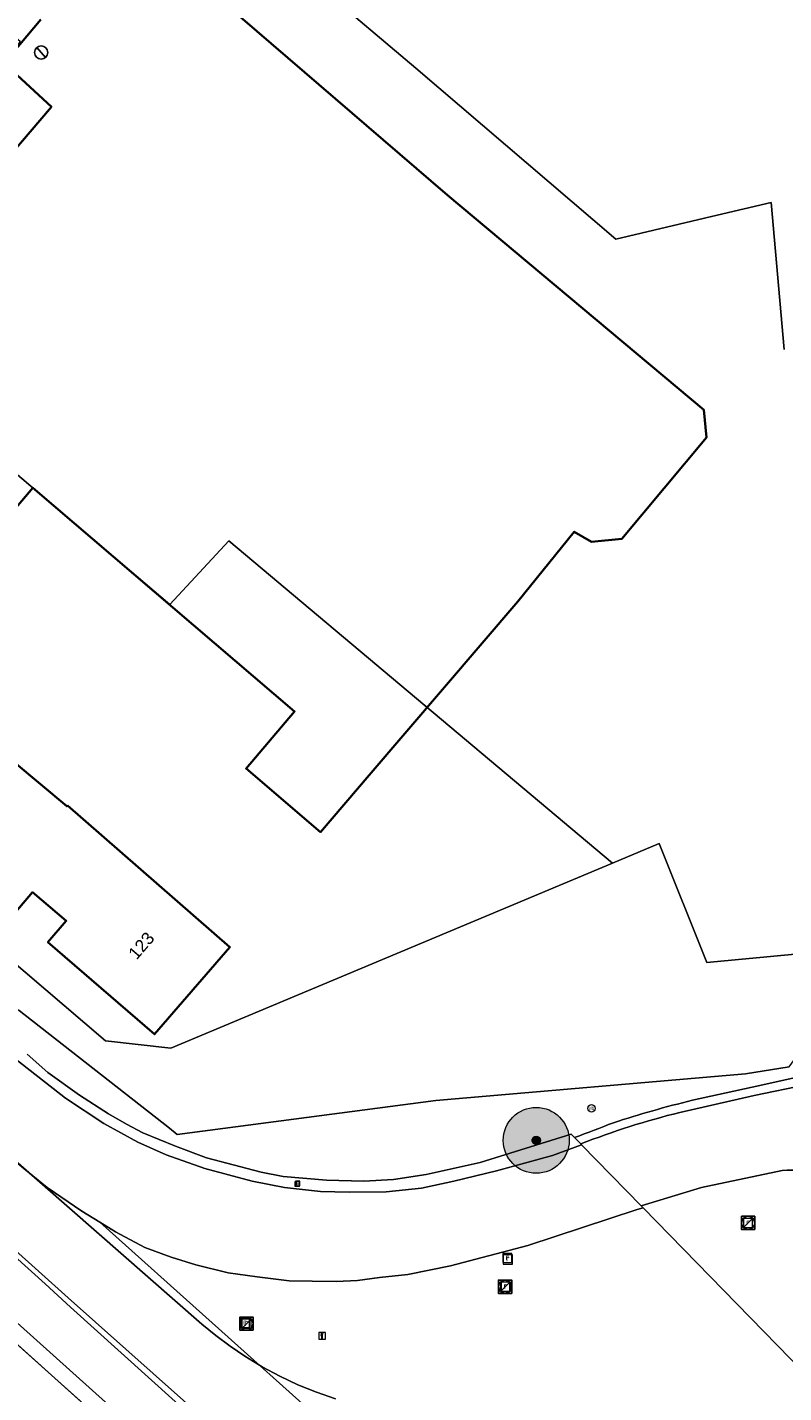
# Model space of a CAD drawing. Header units: metres. Extents: x 163628 to 167676, y 402708 to 405373.
# Tile 16 of 256: x 164083 to 164129, y 403026 to 403109. Entities that reach past the tile are written whole.
import ezdxf
from ezdxf.enums import TextEntityAlignment as Align

# ---------------------------------------------------------------- set-up
doc = ezdxf.new("R2010")
doc.units = ezdxf.units.M
doc.layers.get('0').update_dxf_attribs({"lineweight": 25})
for name, color, linetype, lineweight in [('X-CA190022.004-UO-BGT_Ondergrond$0$GE_203_VGOHaag_Lijn_GEM', 253, 'X-CA190022.004-UO-BGT_Ondergrond$0$Heg', 9), ('X-CA190022.004-UO-BGT_Ondergrond$0$GE_214_Wegmarkering_Lijn_GEM', 253, 'Continuous', 9), ('X-CA190022.004-UO-BGT_Ondergrond$0$GE_311_WGDRijbaanRegionaleweg_Vlak_GEM', 253, 'Continuous', 9), ('X-CA190022.004-UO-BGT_Ondergrond$0$GE_314_WGDRijbaanLokaleweg_Vlak_GEM', 253, 'Continuous', 9), ('X-CA190022.004-UO-BGT_Ondergrond$0$GE_367_OWGBerm_groenvoorziening_grasenk_GEM', 253, 'Continuous', 9), ('X-CA190022.004-UO-BGT_Ondergrond$0$GE_401_OTDErf_Vlak_GEM', 253, 'Continuous', 9), ('X-CA190022.004-UO-BGT_Ondergrond$0$GE_4502_GBKN_Huisnummer_Lijn_GEM', 7, 'Continuous', 9), ('X-CA190022.004-UO-BGT_Ondergrond$0$GE_601_PNDgrondvlakpand_Vlak_MV_GEM', 34, 'Continuous', 35), ('X-CA190022.004-UO-BGT_Ondergrond$0$GE_811_BRDInformatiebord_Punt_GEM', 253, 'Continuous', 9), ('X-CA190022.004-UO-BGT_Ondergrond$0$GE_814_BRDVerkeersbord_Punt_GEM', 253, 'Continuous', 9), ('X-CA190022.004-UO-BGT_Ondergrond$0$GE_885_PutInspectieofRioolput_Punt_GEM', 253, 'Continuous', 9), ('X-CA190022.004-UO-BGT_Ondergrond$0$GE_886_PutKolk_Punt_GEM', 253, 'Continuous', 9), ('X-CA190022.004-UO-BGT_Ondergrond$0$N-WE-IE-MEUBILAIR_WEGMEUBILAIR_VERKEERSBORD-S', 253, 'Continuous', 9), ('X-CA190022.004-UO-BGT_Ondergrond$0$N-WE-RI-PUT_INSPECTIE-S', 253, 'Continuous', 9), ('X-CA190022.004-UO-KAD_Percelen$0$B-WE-KG-GRENS_PERCEEL-GV', 150, 'Continuous', 9), ('X-CA190022.004-UO-WHM_Putten en kolken combi$0$PUTRAND ONDERLEGGER GEMEENTE', 253, 'Continuous', 25), ('X-CA190022.004-UO-WHM_Riolering gemeente_NLCS$0$B-WE-RI-PUT-S', 214, 'Continuous', 15)]:
    doc.layers.add(name, color=color, linetype=linetype, lineweight=lineweight)
doc.layers.add('X-CA190022.004-UO-DWM_Beplanting$0$B-WE-GR-BOOM-S AFKOMSTIG UIT BOMENBESTAND GEMEENTE', color=252, linetype='Continuous')
doc.layers.add('X-CA190022.004-UO-DWM_Beplanting$0$N-GV-GR-GRAS-A-200', color=7, linetype='Continuous')
doc.styles.add('X-CA190022.004-UO-BGT_Ondergrond$0$BGT_NAR', font='arial.ttf', dxfattribs={"height": 1})
doc.styles.add('X-CA190022.004-UO-BGT_Ondergrond$0$NLCS-ISO', font='NLCS-ISO.ttf')
doc.linetypes.add('X-CA190022.004-UO-BGT_Ondergrond$0$Heg', pattern='A,5,-1.5,[2,dgnlstyle-meierijstad.shx,S=0.007937,R=45,X=0,Y=0],-1.5', length=8)

# ---------------------------------------------------------------- blocks, each defined once
blk = doc.blocks.new('X-CA190022.004-UO-BGT_Ondergrond$0$SRI-KOLK-SO')
at = {"color": 0, "linetype": 'ByBlock', "lineweight": 18}
blk.add_lwpolyline([(-1.125, -1.125), (1.125, -1.125), (1.125, 1.125), (-1.125, 1.125)], close=True, dxfattribs=at)
at = {"color": 0, "linetype": 'ByBlock', "lineweight": 18, "style": 'X-CA190022.004-UO-BGT_Ondergrond$0$NLCS-ISO'}
blk.add_text('k', height=1.5, dxfattribs=at).set_placement((0, 0), align=Align.MIDDLE_CENTER)
blk = doc.blocks.new('X-CA190022.004-UO-BGT_Ondergrond$0$IMGEOKolk')
at = {"xscale": 5, "yscale": 5, "zscale": 5}
blk.add_blockref('X-CA190022.004-UO-BGT_Ondergrond$0$SRI-KOLK-SO', (0, 0), dxfattribs=at)
blk = doc.blocks.new('X-CA190022.004-UO-BGT_Ondergrond$0$SIE-WEG_VERKEERSBORD_INFORMATIE-SO')
at = {"linetype": 'ByBlock', "lineweight": 18}
h = blk.add_hatch(color=0, dxfattribs=at)
h.dxf.hatch_style = 1
h.paths.add_polyline_path([(0.32, 0.49), (-0.82, 0.49), (-0.82, 0.19), (-0.32, 0.19), (-0.32, -1.62), (0.32, -1.62)])
h = blk.add_hatch(color=0, dxfattribs=at)
h.dxf.hatch_style = 1
edge = h.paths.add_edge_path()
edge.add_arc((0, 1.25), 0.373, 0, 360)
at = {"color": 0, "linetype": 'ByBlock', "lineweight": 18}
for points in [[(-2, -2), (2, -2), (2, 2), (-2, 2)], [(0.32, 0.49), (-0.82, 0.49), (-0.82, 0.19), (-0.32, 0.19), (-0.32, -1.62), (0.32, -1.62)]]:
    blk.add_lwpolyline(points, close=True, dxfattribs=at)
blk.add_circle((0, 1.25), 0.373, dxfattribs=at)
blk = doc.blocks.new('X-CA190022.004-UO-BGT_Ondergrond$0$IMGEOInformatiebord')
at = {"layer": 'X-CA190022.004-UO-BGT_Ondergrond$0$N-WE-IE-MEUBILAIR_WEGMEUBILAIR_VERKEERSBORD-S', "xscale": 5, "yscale": 5, "zscale": 5}
blk.add_blockref('X-CA190022.004-UO-BGT_Ondergrond$0$SIE-WEG_VERKEERSBORD_INFORMATIE-SO', (0, 0), dxfattribs=at)
blk = doc.blocks.new('X-CA190022.004-UO-BGT_Ondergrond$0$SRI-PUT_INSPECTIEPUT_RIOOLPUT-SO')
at = {"color": 0, "linetype": 'ByBlock', "lineweight": 18}
blk.add_lwpolyline([(-1.12, -1.12), (1.12, -1.12), (1.12, 1.12), (-1.12, 1.12)], close=True, dxfattribs=at)
at = {"color": 0, "linetype": 'ByBlock', "lineweight": 18, "style": 'X-CA190022.004-UO-BGT_Ondergrond$0$NLCS-ISO'}
blk.add_text('r', height=1.5, dxfattribs=at).set_placement((0, 0.28), align=Align.MIDDLE_CENTER)
blk = doc.blocks.new('X-CA190022.004-UO-BGT_Ondergrond$0$IMGEOInspectierioolput')
at = {"layer": 'X-CA190022.004-UO-BGT_Ondergrond$0$N-WE-RI-PUT_INSPECTIE-S', "xscale": 10, "yscale": 10, "zscale": 10}
blk.add_blockref('X-CA190022.004-UO-BGT_Ondergrond$0$SRI-PUT_INSPECTIEPUT_RIOOLPUT-SO', (0, 0), dxfattribs=at)
blk = doc.blocks.new('X-CA190022.004-UO-BGT_Ondergrond$0$SIE-WEG_PAAL_VERKEERSBORD-SO')
at = {"linetype": 'ByBlock', "lineweight": 18}
blk.add_circle((0, 0), 1.5, dxfattribs=at)
at = {"linetype": 'ByBlock', "lineweight": 18, "style": 'X-CA190022.004-UO-BGT_Ondergrond$0$NLCS-ISO'}
blk.add_text('vb', height=1.5, dxfattribs=at).set_placement((0, 0.13), align=Align.MIDDLE_CENTER)
blk = doc.blocks.new('X-CA190022.004-UO-BGT_Ondergrond$0$IMGEOVerkeersbord')
at = {"xscale": 5, "yscale": 5, "zscale": 5}
blk.add_blockref('X-CA190022.004-UO-BGT_Ondergrond$0$SIE-WEG_PAAL_VERKEERSBORD-SO', (0, 0), dxfattribs=at)
blk = doc.blocks.new('X-CA190022.004-UO-WHM_Riolering gemeente_NLCS$0$B-SRI-PUT_BETON-SO')
blk.add_line((-1.41, -1.41), (1.41, 1.41))
at = {"lineweight": -3, "flags": 128}
blk.add_lwpolyline([(2, -2), (2, 2), (-2, 2), (-2, -2)], close=True, dxfattribs=at)
at = {"lineweight": -3}
blk.add_circle((0, 0), 2, dxfattribs=at)
blk = doc.blocks.new('X-CA190022.004-UO-WHM_Putten en kolken combi$0$B-SRI-PUT_BETON-SO')
at = {"flags": 128}
blk.add_lwpolyline([(-1.29, 1.53), (1.29, -1.53)], dxfattribs=at)
blk.add_circle((0, 0), 2)
blk = doc.blocks.new('X-CA190022.004-UO-DWM_Beplanting$0$SGR-BOOM_01-SO')
at = {"linetype": 'ByBlock', "lineweight": 18}
h = blk.add_hatch(color=0, dxfattribs=at)
h.dxf.hatch_style = 1
edge = h.paths.add_edge_path()
edge.add_arc((0, 0), 0.25, 0, 360)
at = {"color": 0, "linetype": 'ByBlock', "lineweight": 18}
for radius in [2, 0.25]:
    blk.add_circle((0, 0), radius, dxfattribs=at)
blk = doc.blocks.new('X-CA190022.004-UO-DWM_Beplanting$0$IMGEOBoom')
at = {"transparency": 33554457}
h = blk.add_hatch(color=256, dxfattribs=at)
h.dxf.hatch_style = 1
edge = h.paths.add_edge_path()
edge.add_arc((0, 0), 100, 0, 360)
edge = h.paths.add_edge_path(flags=17)
edge.add_arc((0, 0), 12.5, 0, 360)
h = blk.add_hatch()
h.set_pattern_fill('ANGLE', color=256)
h.set_pattern_definition([(0, (0, 0), (0, 6.985), [5.08, -1.905]), (90, (0, 0), (-6.985, 4e-16), [5.08, -1.905])])
edge = h.paths.add_edge_path(flags=17)
edge.add_arc((0, 0), 12.5, 0, 360)
at = {"layer": 'X-CA190022.004-UO-DWM_Beplanting$0$N-GV-GR-GRAS-A-200'}
h = blk.add_hatch(color=256, dxfattribs=at)
h.dxf.hatch_style = 1
edge = h.paths.add_edge_path(flags=17)
edge.add_arc((0, 0), 12.5, 0, 360)
at = {"xscale": 50, "yscale": 50, "zscale": 50}
blk.add_blockref('X-CA190022.004-UO-DWM_Beplanting$0$SGR-BOOM_01-SO', (0, 0), dxfattribs=at)

msp = doc.modelspace()

# ---------------------------------------------------------------- linework, layer by layer
at = {"layer": 'X-CA190022.004-UO-BGT_Ondergrond$0$GE_203_VGOHaag_Lijn_GEM'}
for p, q in [((164082.431, 403049.366), (164091.552, 403042.225)), ((164126.489, 403045.515), (164129.13, 403045.947)), ((164107.709, 403043.911), (164126.489, 403045.515)), ((164092.01, 403041.84), (164107.709, 403043.911)), ((164091.552, 403042.225), (164092.01, 403041.84))]:
    msp.add_line(p, q, dxfattribs=at)
at = {"layer": 'X-CA190022.004-UO-BGT_Ondergrond$0$GE_214_Wegmarkering_Lijn_GEM'}
for p, q in [((164084.006, 403032.778), (164066.612, 403048.464)), ((164084.603, 403027.07), (164063.342, 403046.135)), ((164077.595, 403034.656), (164099.074, 403015.41)), ((164085.557, 403031.379), (164084.006, 403032.778)), ((164102.41, 403016.191), (164085.557, 403031.379)), ((164103.874, 403009.817), (164084.603, 403027.07))]:
    msp.add_line(p, q, dxfattribs=at)
at = {"layer": 'X-CA190022.004-UO-BGT_Ondergrond$0$GE_311_WGDRijbaanRegionaleweg_Vlak_GEM', "flags": 128}
for points in [[(164103.874, 403009.817), (164084.603, 403027.07), (164063.342, 403046.135), (164056.17, 403052.604), (164038.038, 403068.842), (164027.554, 403077.957), (164023.313, 403081.497), (164023.952, 403082.243), (164025.821, 403084.447), (164026.078, 403084.725)], [(164026.078, 403084.725), (164027.471, 403083.554), (164033.481, 403078.314), (164034.573, 403077.362), (164048.949, 403064.68), (164049.421, 403064.257), (164067.275, 403048.233), (164072.805, 403043.264), (164085.401, 403031.946), (164102.717, 403016.533)], [(164063.342, 403046.135), (164084.603, 403027.07), (164103.874, 403009.817), (164101.925, 403007.599), (164087.744, 403020.325), (164085.437, 403022.522), (164073.662, 403033.199), (164049.878, 403054.551), (164029.003, 403073.196), (164021.597, 403079.494), (164023.313, 403081.497), (164027.554, 403077.957), (164038.038, 403068.842), (164056.17, 403052.604), (164063.342, 403046.135)]]:
    msp.add_lwpolyline(points, dxfattribs=at)
at = {"layer": 'X-CA190022.004-UO-BGT_Ondergrond$0$GE_314_WGDRijbaanLokaleweg_Vlak_GEM', "flags": 128}
for points in [[(164123.26, 403043.92), (164126.889, 403044.717), (164131.534, 403045.737), (164131.678, 403045.766), (164136.292, 403046.726), (164139.951, 403047.501)], [(164082.925, 403046.707), (164084.176, 403045.595), (164086.107, 403044.228), (164087.851, 403043.09), (164088.939, 403042.478), (164089.942, 403041.952), (164091.909, 403041.141), (164093.795, 403040.436), (164097.123, 403039.553), (164098.451, 403039.293), (164101.072, 403039.063), (164103.338, 403039.008), (164105.146, 403039.115), (164107.12, 403039.409), (164110.396, 403040.145), (164115.918, 403041.857), (164116.112, 403041.657), (164116.493, 403041.267), (164116.536, 403041.223), (164114.786, 403040.561), (164111.391, 403039.644), (164108.803, 403039.013), (164106.832, 403038.592), (164104.69, 403038.363), (164102.444, 403038.342), (164100.703, 403038.391), (164098.527, 403038.634), (164096.567, 403039.009), (164093.688, 403039.782), (164091.359, 403040.617), (164089.638, 403041.367), (164087.564, 403042.508), (164085.251, 403044.042), (164082.171, 403046.446)], [(164082.171, 403046.446), (164085.251, 403044.042), (164087.564, 403042.508), (164089.638, 403041.367), (164091.359, 403040.617), (164093.688, 403039.782), (164096.567, 403039.009), (164098.527, 403038.634), (164100.703, 403038.391), (164102.444, 403038.342), (164104.69, 403038.363), (164106.832, 403038.592), (164108.803, 403039.013), (164111.391, 403039.644), (164114.786, 403040.561), (164116.536, 403041.223), (164120.165, 403037.506), (164120.279, 403037.389), (164119.918, 403037.287), (164113.283, 403035.109), (164108.585, 403033.867), (164106.011, 403033.347), (164104.292, 403033.163), (164102.948, 403032.992), (164101.661, 403032.927), (164100.208, 403032.942), (164098.807, 403032.974), (164096.868, 403033.208), (164095.112, 403033.453), (164093.143, 403033.939), (164091.654, 403034.402), (164090.057, 403034.984), (164088.29, 403035.933), (164087.328, 403036.524), (164086.242, 403037.192), (164084.128, 403038.625), (164082.726, 403039.785)], [(164122.498, 403043.18), (164126.997, 403044.198), (164136.412, 403046.154), (164138.215, 403042.802)], [(164136.412, 403046.154), (164126.997, 403044.198), (164122.498, 403043.18)], [(164116.493, 403041.267), (164116.112, 403041.657)], [(164128.704, 403039.658), (164123.82, 403038.621), (164120.165, 403037.506), (164116.536, 403041.223), (164116.493, 403041.267)]]:
    msp.add_lwpolyline(points, dxfattribs=at)
at = {"layer": 'X-CA190022.004-UO-BGT_Ondergrond$0$GE_314_WGDRijbaanLokaleweg_Vlak_GEM', "extrusion": (0, 0, -1)}
for centre, radius, start, end in [((-164140.327, 402974.923), 71.077, 72.09472, 76.10623), ((-164133.789, 402997.356), 47.194, 68.50129, 76.15829)]:
    msp.add_arc(centre, radius, start, end, dxfattribs=at)
at = {"layer": 'X-CA190022.004-UO-BGT_Ondergrond$0$GE_314_WGDRijbaanLokaleweg_Vlak_GEM'}
for centre, radius, start, end in [((164095.099, 403100.379), 62.368, 289.68888, 292.01197), ((164133.789, 402997.356), 47.194, 103.84171, 111.49871), ((164129.298, 403033.4), 6.287, 50.4368, 95.4208)]:
    msp.add_arc(centre, radius, start, end, dxfattribs=at)
at = {"layer": 'X-CA190022.004-UO-BGT_Ondergrond$0$GE_367_OWGBerm_groenvoorziening_grasenk_GEM', "flags": 128}
for points in [[(164068.5, 403120.325), (164045.424, 403093.765), (164046.613, 403092.758), (164063.87, 403078.499), (164060.557, 403073.699), (164058.987, 403071.844), (164070.878, 403061.779), (164069.625, 403060.268), (164080.188, 403051), (164082.431, 403049.366), (164091.552, 403042.225), (164092.01, 403041.84), (164107.709, 403043.911), (164126.489, 403045.515), (164129.13, 403045.947), (164129.872, 403046.975), (164129.839, 403049.826), (164129.79, 403051.215), (164131.181, 403047.155), (164131.678, 403045.766), (164131.534, 403045.737), (164126.889, 403044.717), (164123.26, 403043.92)], [(164102.717, 403016.533), (164085.401, 403031.946), (164072.805, 403043.264), (164067.275, 403048.233), (164049.421, 403064.257), (164048.949, 403064.68), (164034.573, 403077.362), (164033.481, 403078.314), (164027.471, 403083.554), (164026.078, 403084.725), (164026.96, 403085.657), (164027.36, 403085.318), (164028.865, 403086.998), (164028.969, 403086.902), (164029.054, 403087.001)], [(164029.054, 403087.001), (164031.064, 403085.19), (164035.813, 403080.999), (164051.717, 403066.964), (164068.448, 403052.199), (164081.389, 403040.892), (164082.726, 403039.785), (164084.128, 403038.625), (164086.242, 403037.192), (164087.328, 403036.524), (164114.582, 403012.098)], [(164116.112, 403041.657), (164115.918, 403041.857), (164110.396, 403040.145), (164107.12, 403039.409), (164105.146, 403039.115), (164103.338, 403039.008), (164101.072, 403039.063), (164098.451, 403039.293), (164097.123, 403039.553), (164093.795, 403040.436), (164091.909, 403041.141), (164089.942, 403041.952), (164088.939, 403042.478), (164087.851, 403043.09), (164086.107, 403044.228), (164084.176, 403045.595), (164082.925, 403046.707)], [(164134.097, 403024.676), (164133.441, 403023.906), (164133.279, 403024.073), (164120.279, 403037.389), (164120.165, 403037.506), (164123.82, 403038.621), (164128.704, 403039.658)], [(164114.582, 403012.098), (164087.328, 403036.524), (164088.29, 403035.933), (164090.057, 403034.984), (164091.654, 403034.402), (164093.143, 403033.939), (164095.112, 403033.453), (164096.868, 403033.208), (164098.807, 403032.974), (164100.208, 403032.942), (164101.661, 403032.927), (164102.948, 403032.992), (164104.292, 403033.163), (164106.011, 403033.347), (164108.585, 403033.867), (164113.283, 403035.109), (164119.918, 403037.287), (164120.279, 403037.389)], [(164120.279, 403037.389), (164133.279, 403024.073)]]:
    msp.add_lwpolyline(points, dxfattribs=at)
at = {"layer": 'X-CA190022.004-UO-BGT_Ondergrond$0$GE_367_OWGBerm_groenvoorziening_grasenk_GEM'}
msp.add_arc((164140.327, 402974.923), 71.077, 103.89377, 107.90528, dxfattribs=at)
at = {"layer": 'X-CA190022.004-UO-BGT_Ondergrond$0$GE_367_OWGBerm_groenvoorziening_grasenk_GEM', "extrusion": (0, 0, -1)}
for centre, radius, start, end in [((-164095.099, 403100.379), 62.368, 247.98803, 250.31112), ((-164129.298, 403033.4), 6.287, 84.5792, 129.5632)]:
    msp.add_arc(centre, radius, start, end, dxfattribs=at)
at = {"layer": 'X-CA190022.004-UO-BGT_Ondergrond$0$GE_401_OTDErf_Vlak_GEM', "flags": 128}
for points in [[(164091.93, 403112.99), (164108.409, 403098.815), (164123.946, 403085.795), (164124.118, 403084.111), (164118.988, 403077.968), (164117.14, 403077.778), (164116.099, 403078.391), (164112.682, 403074.172), (164103.657, 403063.633), (164100.71, 403060.182), (164096.195, 403064.038), (164099.141, 403067.489), (164083.26, 403081.05), (164079.89, 403077.09), (164073.8, 403082.27), (164077.17, 403086.23), (164074.01, 403088.92), (164076.98, 403092.41), (164076.22, 403093.05), (164079.62, 403097.04), (164078.86, 403097.69), (164084.397, 403104.172), (164081.536, 403106.806), (164083.753, 403109.464)], [(164080.87, 403053.74), (164083.24, 403056.53), (164085.292, 403054.792), (164084.18, 403053.51), (164090.65, 403047.92), (164095.22, 403053.21), (164085.36, 403061.79), (164085.321, 403061.745), (164082.145, 403064.428)], [(164129.13, 403045.947), (164126.489, 403045.515), (164107.709, 403043.911), (164092.01, 403041.84), (164091.552, 403042.225), (164082.431, 403049.366)]]:
    msp.add_lwpolyline(points, dxfattribs=at)
at = {"layer": 'X-CA190022.004-UO-BGT_Ondergrond$0$GE_601_PNDgrondvlakpand_Vlak_MV_GEM', "flags": 128}
for points in [[(164091.93, 403112.99), (164108.409, 403098.815)], [(164108.409, 403098.815), (164123.946, 403085.795), (164124.118, 403084.111), (164118.988, 403077.968), (164117.14, 403077.778), (164116.099, 403078.391), (164112.682, 403074.172), (164103.657, 403063.633), (164100.71, 403060.182), (164096.195, 403064.038), (164099.141, 403067.489), (164083.26, 403081.05), (164079.89, 403077.09), (164073.8, 403082.27), (164077.17, 403086.23), (164074.01, 403088.92), (164076.98, 403092.41), (164076.22, 403093.05), (164079.62, 403097.04), (164078.86, 403097.69), (164084.397, 403104.172), (164081.536, 403106.806), (164083.753, 403109.464)], [(164085.36, 403061.79), (164095.22, 403053.21), (164090.65, 403047.92), (164084.18, 403053.51), (164085.292, 403054.792), (164083.24, 403056.53), (164080.87, 403053.74), (164076.05, 403057.82), (164071.083, 403062.025), (164070.778, 403062.283), (164073.136, 403065.071), (164078.41, 403060.61), (164078.708, 403060.358), (164082.145, 403064.428), (164085.321, 403061.745), (164085.36, 403061.79)]]:
    msp.add_lwpolyline(points, dxfattribs=at)
at = {"layer": 'X-CA190022.004-UO-KAD_Percelen$0$B-WE-KG-GRENS_PERCEEL-GV', "flags": 128}
for points in [[(164137.737, 403190.24), (164105.176, 403155.882), (164105.214, 403155.85), (164108.81, 403152.731), (164112.183, 403149.849), (164099.911, 403136.653), (164088.299, 403124.119), (164088.559, 403121.819), (164094.818, 403116.391), (164106.484, 403106.503), (164118.616, 403096.13), (164124.767, 403097.593), (164128.045, 403098.368), (164128.833, 403089.456)], [(164128.833, 403089.456), (164128.045, 403098.368), (164124.767, 403097.593), (164118.616, 403096.13), (164106.484, 403106.503), (164094.818, 403116.391), (164088.559, 403121.819), (164088.299, 403124.119), (164099.911, 403136.653), (164112.183, 403149.849), (164108.81, 403152.731), (164105.214, 403155.85), (164105.176, 403155.882), (164104.157, 403154.807), (164071.717, 403117.165), (164082.49, 403108.145), (164071.705, 403090.881), (164091.565, 403073.984), (164095.155, 403077.838), (164118.413, 403058.296), (164121.24, 403059.48), (164124.142, 403052.282), (164132.055, 403053.017)], [(164132.055, 403053.017), (164124.142, 403052.282), (164121.24, 403059.48), (164118.413, 403058.296), (164091.626, 403047.077), (164087.673, 403047.531), (164059.53, 403071.563), (164064.086, 403078.822), (164046.392, 403092.99), (164035.907, 403081.113), (164067.79, 403052.87), (164093.52, 403030.33), (164094.356, 403029.643), (164095.224, 403028.997), (164096.122, 403028.392), (164097.165, 403027.761), (164098.239, 403027.187), (164099.342, 403026.669), (164100.471, 403026.211), (164101.623, 403025.812)], [(164101.623, 403025.812), (164100.471, 403026.211), (164099.342, 403026.669), (164098.239, 403027.187), (164097.165, 403027.761), (164096.122, 403028.392), (164095.224, 403028.997), (164094.356, 403029.643), (164093.52, 403030.33), (164067.79, 403052.87), (164035.907, 403081.113), (164033.475, 403078.303), (164030.484, 403080.863), (164019.847, 403089.967), (164017.162, 403092.265), (164007.974, 403081.606), (164009.88, 403079.96), (164075.81, 403021.39)]]:
    msp.add_lwpolyline(points, dxfattribs=at)
msp.add_lwpolyline([(164064.086, 403078.822), (164059.53, 403071.563), (164087.673, 403047.531), (164091.626, 403047.077), (164118.413, 403058.296), (164095.155, 403077.838), (164091.565, 403073.984), (164071.705, 403090.881)], close=True, dxfattribs=at)

# ---------------------------------------------------------------- block references
at = {"layer": 'X-CA190022.004-UO-BGT_Ondergrond$0$GE_811_BRDInformatiebord_Punt_GEM', "xscale": 0.02, "yscale": 0.02, "zscale": 0.02}
msp.add_blockref('X-CA190022.004-UO-BGT_Ondergrond$0$IMGEOInformatiebord', (164100.808, 403029.636), dxfattribs=at)
at = {"layer": 'X-CA190022.004-UO-BGT_Ondergrond$0$GE_814_BRDVerkeersbord_Punt_GEM', "xscale": 0.03, "yscale": 0.03, "zscale": 0.02}
msp.add_blockref('X-CA190022.004-UO-BGT_Ondergrond$0$IMGEOVerkeersbord', (164117.14, 403043.428), dxfattribs=at)
at = {"layer": 'X-CA190022.004-UO-BGT_Ondergrond$0$GE_885_PutInspectieofRioolput_Punt_GEM', "xscale": 0.025, "yscale": 0.025, "zscale": 0.025}
for p in [(164126.635, 403036.473), (164112.042, 403034.351), (164112.071, 403034.264), (164111.912, 403032.609), (164111.952, 403032.615), (164096.134, 403030.413), (164096.224, 403030.368)]:
    msp.add_blockref('X-CA190022.004-UO-BGT_Ondergrond$0$IMGEOInspectierioolput', p, dxfattribs=at)
at = {"layer": 'X-CA190022.004-UO-BGT_Ondergrond$0$GE_886_PutKolk_Punt_GEM', "xscale": 0.025, "yscale": 0.025, "zscale": 0.025}
for p in [(164099.299, 403038.839), (164099.326, 403038.867)]:
    msp.add_blockref('X-CA190022.004-UO-BGT_Ondergrond$0$IMGEOKolk', p, dxfattribs=at)
at = {"layer": 'X-CA190022.004-UO-DWM_Beplanting$0$B-WE-GR-BOOM-S AFKOMSTIG UIT BOMENBESTAND GEMEENTE', "xscale": 0.02, "yscale": 0.02, "zscale": 0.02}
msp.add_blockref('X-CA190022.004-UO-DWM_Beplanting$0$IMGEOBoom', (164113.791, 403041.487), dxfattribs=at)
at = {"layer": 'X-CA190022.004-UO-WHM_Putten en kolken combi$0$PUTRAND ONDERLEGGER GEMEENTE', "xscale": 0.2, "yscale": 0.2, "zscale": 0.2}
msp.add_blockref('X-CA190022.004-UO-WHM_Putten en kolken combi$0$B-SRI-PUT_BETON-SO', (164083.776, 403107.456), dxfattribs=at)
at = {"layer": 'X-CA190022.004-UO-WHM_Riolering gemeente_NLCS$0$B-WE-RI-PUT-S', "xscale": 0.2, "yscale": 0.2, "zscale": 0.2}
for p in [(164126.64, 403036.48), (164111.904, 403032.608), (164096.224, 403030.368)]:
    msp.add_blockref('X-CA190022.004-UO-WHM_Riolering gemeente_NLCS$0$B-SRI-PUT_BETON-SO', p, dxfattribs=at)

# ---------------------------------------------------------------- texts
at = {"layer": 'X-CA190022.004-UO-BGT_Ondergrond$0$GE_4502_GBKN_Huisnummer_Lijn_GEM', "style": 'X-CA190022.004-UO-BGT_Ondergrond$0$BGT_NAR'}
msp.add_text('123', height=0.75, rotation=49.2, dxfattribs=at).set_placement((164089.845, 403053.298), align=Align.MIDDLE_CENTER)

doc.saveas('drawing.dxf')
